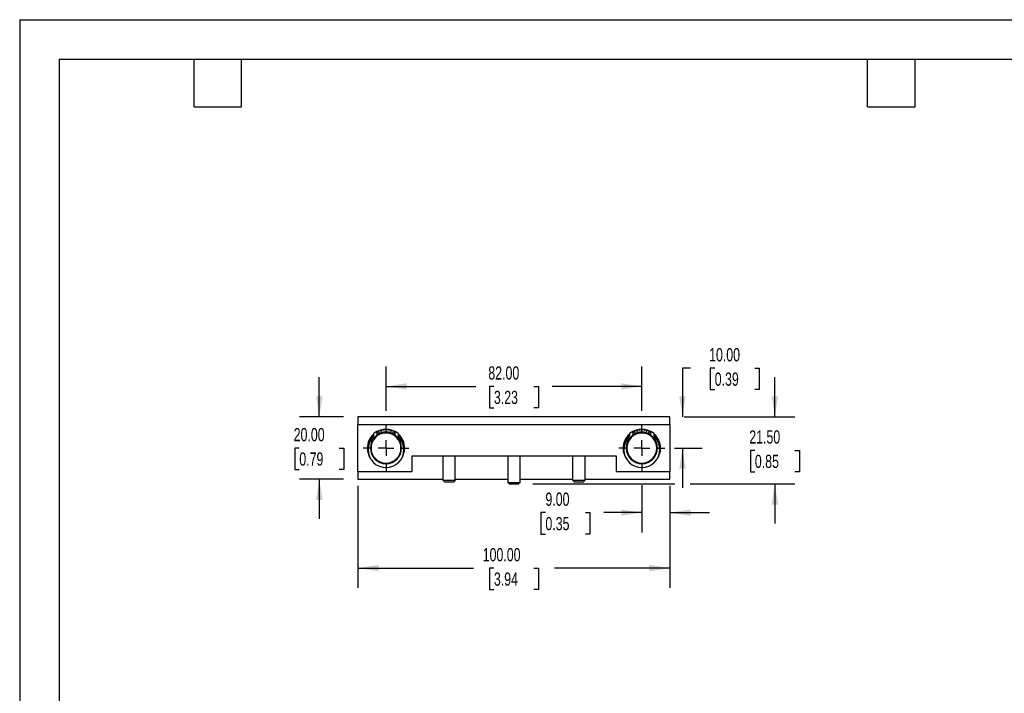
# Model space of a CAD drawing. Header units: millimetres. Extents: x 0 to 559, y 0 to 432.
# Tile 6 of 8: x 0 to 316, y 216 to 432. Entities that reach past the tile are written whole.
import ezdxf

# ---------------------------------------------------------------- set-up
doc = ezdxf.new("R2010")
doc.units = ezdxf.units.MM
doc.header["$LTSCALE"] = 2
doc.linetypes.add('CENTERX2', pattern=[20.32, 12.7, -2.54, 2.54, -2.54])
doc.layers.add('CENTER', color=40, linetype='CENTERX2')
doc.layers.add('DIMENSIONS', color=140, linetype='Continuous', lineweight=25)
doc.layers.add('TEXT', color=140, linetype='Continuous', lineweight=25)
doc.styles.add('SLDTEXTSTYLE0', font='TXT', dxfattribs={"width": 0.7})
doc.dimstyles.new('SLDDIMSTYLE4', dxfattribs={"dimtxt": 4.316016, "dimasz": 6.604, "dimexe": 0, "dimexo": 0.0625, "dimgap": 1.079004, "dimtad": 0, "dimtih": 1, "dimtoh": 1, "dimrnd": 1e-09, "dimzin": 4, "dimdsep": 46, "dimtxsty": 'SLDTEXTSTYLE0', "dimsah": 1, "dimcen": 0.09, "dimadec": 0, "dimazin": 1, "dimtfac": 1, "dimtmove": 0, "dimatfit": 0, "dimfxl": 0, "dimfrac": 2, "dimtolj": 1, "dimtzin": 12, "dimarcsym": 0})
doc.dimstyles.new('SLDDIMSTYLE5', dxfattribs={"dimtxt": 4.316016, "dimasz": 6.604, "dimexe": 0, "dimexo": 0.0625, "dimgap": 1.079004, "dimtad": 0, "dimtih": 1, "dimtoh": 1, "dimrnd": 1e-09, "dimzin": 4, "dimdsep": 46, "dimtxsty": 'SLDTEXTSTYLE0', "dimsah": 1, "dimcen": 0.09, "dimadec": 0, "dimazin": 1, "dimtfac": 1, "dimtofl": 0, "dimtmove": 0, "dimatfit": 3, "dimfxl": 0, "dimfrac": 2, "dimtolj": 1, "dimtzin": 12, "dimarcsym": 0})

# ---------------------------------------------------------------- blocks, each defined once
blk = doc.blocks.new('_D_19')
at = {"layer": 'DIMENSIONS'}
for p, q in [((117.41, 306.45), (117.41, 320.62)), ((199.41, 306.45), (199.41, 320.62)), ((117.41, 314.27), (146.15, 314.27)), ((151.99, 314.27), (150.54, 314.27)), ((150.54, 314.27), (150.54, 307.41)), ((164.82, 314.27), (166.27, 314.27)), ((166.27, 314.27), (166.27, 307.41)), ((199.41, 314.27), (170.67, 314.27)), ((150.54, 307.41), (151.99, 307.41)), ((166.27, 307.41), (164.82, 307.41))]:
    blk.add_line(p, q, dxfattribs=at)
for points in [[(117.41, 314.27), (124.01, 313.26), (124.01, 315.29)], [(199.41, 314.27), (192.8, 315.29), (192.8, 313.26)]]:
    blk.add_solid(points, dxfattribs=at)
at = {"layer": 'DIMENSIONS', "char_height": 4.233, "attachment_point": 1, "style": 'SLDTEXTSTYLE0'}
for s, insert in [('82.00', (150.2, 320.7)), ('3.23', (151.99, 312.87))]:
    blk.add_mtext(s, dxfattribs=dict(at, insert=insert))
blk = doc.blocks.new('_D_20')
at = {"layer": 'DIMENSIONS'}
for p, q in [((108.41, 282.41), (108.41, 249.68)), ((208.41, 282.41), (208.41, 249.68)), ((108.41, 256.03), (145.45, 256.03)), ((151.99, 256.03), (150.54, 256.03)), ((150.54, 256.03), (150.54, 249.17)), ((164.82, 256.03), (166.27, 256.03)), ((166.27, 256.03), (166.27, 249.17)), ((208.41, 256.03), (171.36, 256.03)), ((150.54, 249.17), (151.99, 249.17)), ((166.27, 249.17), (164.82, 249.17))]:
    blk.add_line(p, q, dxfattribs=at)
for points in [[(108.41, 256.03), (115.01, 255.02), (115.01, 257.05)], [(208.41, 256.03), (201.8, 257.05), (201.8, 255.02)]]:
    blk.add_solid(points, dxfattribs=at)
at = {"layer": 'DIMENSIONS', "char_height": 4.233, "attachment_point": 1, "style": 'SLDTEXTSTYLE0'}
for s, insert in [('100.00', (148.4, 262.45)), ('3.94', (151.99, 254.63))]:
    blk.add_mtext(s, dxfattribs=dict(at, insert=insert))
blk = doc.blocks.new('_D_21')
at = {"layer": 'DIMENSIONS'}
for p, q in [((242.04, 304.51), (242.04, 317.21)), ((213.01, 304.51), (248.39, 304.51)), ((235.63, 293.76), (234.18, 293.76)), ((234.18, 293.76), (234.18, 286.9)), ((248.45, 293.76), (249.9, 293.76)), ((249.9, 293.76), (249.9, 286.9)), ((234.18, 286.9), (235.63, 286.9)), ((249.9, 286.9), (248.45, 286.9)), ((164.51, 283.01), (209.93, 283.01)), ((214.93, 283.01), (248.39, 283.01)), ((242.04, 283.01), (242.04, 270.31))]:
    blk.add_line(p, q, dxfattribs=at)
for points in [[(242.04, 304.51), (243.05, 311.11), (241.02, 311.11)], [(242.04, 283.01), (241.02, 276.41), (243.05, 276.41)]]:
    blk.add_solid(points, dxfattribs=at)
at = {"layer": 'DIMENSIONS', "char_height": 4.233, "attachment_point": 1, "style": 'SLDTEXTSTYLE0'}
for s, insert in [('21.50', (233.83, 300.18)), ('0.85', (235.63, 292.36))]:
    blk.add_mtext(s, dxfattribs=dict(at, insert=insert))
blk = doc.blocks.new('_D_22')
at = {"layer": 'DIMENSIONS'}
for p, q in [((96.03, 304.51), (96.03, 317.21)), ((103.81, 304.51), (89.68, 304.51)), ((89.62, 294.51), (88.17, 294.51)), ((88.17, 294.51), (88.17, 287.65)), ((102.44, 294.51), (103.89, 294.51)), ((103.89, 294.51), (103.89, 287.65)), ((88.17, 287.65), (89.62, 287.65)), ((103.89, 287.65), (102.44, 287.65)), ((103.81, 284.51), (89.68, 284.51)), ((96.03, 284.51), (96.03, 271.81))]:
    blk.add_line(p, q, dxfattribs=at)
for points in [[(96.03, 304.51), (97.05, 311.11), (95.01, 311.11)], [(96.03, 284.51), (95.01, 277.91), (97.05, 277.91)]]:
    blk.add_solid(points, dxfattribs=at)
at = {"layer": 'DIMENSIONS', "char_height": 4.233, "attachment_point": 1, "style": 'SLDTEXTSTYLE0'}
for s, insert in [('20.00', (87.82, 300.93)), ('0.79', (89.62, 293.11))]:
    blk.add_mtext(s, dxfattribs=dict(at, insert=insert))
blk = doc.blocks.new('_D_23')
at = {"layer": 'DIMENSIONS'}
for p, q in [((214.98, 320.11), (212.43, 320.11)), ((212.43, 320.11), (212.43, 304.51)), ((222.76, 320.11), (221.31, 320.11)), ((221.31, 320.11), (221.31, 313.25)), ((235.59, 320.11), (237.03, 320.11)), ((237.03, 320.11), (237.03, 313.25)), ((221.31, 313.25), (222.76, 313.25)), ((237.03, 313.25), (235.59, 313.25)), ((213.01, 304.51), (218.78, 304.51)), ((209.82, 294.51), (218.78, 294.51)), ((212.43, 294.51), (212.43, 281.81))]:
    blk.add_line(p, q, dxfattribs=at)
for points in [[(212.43, 304.51), (213.44, 311.11), (211.41, 311.11)], [(212.43, 294.51), (211.41, 287.91), (213.44, 287.91)]]:
    blk.add_solid(points, dxfattribs=at)
at = {"layer": 'DIMENSIONS', "char_height": 4.233, "attachment_point": 1, "style": 'SLDTEXTSTYLE0'}
for s, insert in [('10.00', (220.96, 326.53)), ('0.39', (222.76, 318.71))]:
    blk.add_mtext(s, dxfattribs=dict(at, insert=insert))
blk = doc.blocks.new('_D_24')
at = {"layer": 'DIMENSIONS'}
for p, q in [((199.41, 282.57), (199.41, 267.47)), ((208.41, 282.41), (208.41, 267.47)), ((168.5, 273.82), (167.06, 273.82)), ((167.06, 273.82), (167.06, 266.96)), ((181.33, 273.82), (182.78, 273.82)), ((182.78, 273.82), (182.78, 266.96)), ((199.41, 273.82), (187.18, 273.82)), ((208.41, 273.82), (221.11, 273.82)), ((167.06, 266.96), (168.5, 266.96)), ((182.78, 266.96), (181.33, 266.96))]:
    blk.add_line(p, q, dxfattribs=at)
for points in [[(199.41, 273.82), (192.8, 274.83), (192.8, 272.8)], [(208.41, 273.82), (215.01, 272.8), (215.01, 274.83)]]:
    blk.add_solid(points, dxfattribs=at)
at = {"layer": 'DIMENSIONS', "char_height": 4.233, "attachment_point": 1, "style": 'SLDTEXTSTYLE0'}
for s, insert in [('9.00', (168.5, 280.24)), ('0.35', (168.5, 272.41))]:
    blk.add_mtext(s, dxfattribs=dict(at, insert=insert))
blk = doc.blocks.new('SW_CENTERMARKSYMBOL_13')
at = {"layer": 'CENTER', "color": 0}
for p, q in [((0, 5.08), (0, 7.34)), ((-5.08, 0), (-7.34, 0)), ((0, 0), (-2.54, 0)), ((0, 0), (0, 2.54)), ((0, 0), (0, -2.54)), ((0, 0), (2.54, 0)), ((5.08, 0), (7.34, 0)), ((0, -5.08), (0, -7.34))]:
    blk.add_line(p, q, dxfattribs=at)
blk = doc.blocks.new('SW_CENTERMARKSYMBOL_14')
at = {"layer": 'CENTER', "color": 0}
for p, q in [((0, 5.08), (0, 7.34)), ((-5.08, 0), (-7.34, 0)), ((0, 0), (-2.54, 0)), ((0, 0), (0, 2.54)), ((0, 0), (0, -2.54)), ((0, 0), (2.54, 0)), ((5.08, 0), (7.34, 0)), ((0, -5.08), (0, -7.34))]:
    blk.add_line(p, q, dxfattribs=at)

msp = doc.modelspace()

# ---------------------------------------------------------------- linework, layer by layer
at = {"color": 7, "linetype": 'Continuous'}
for q in [(0.005, 0.005), (558.805, 431.805)]:
    msp.add_line((0.005, 431.805), q, dxfattribs=at)
for p, q in [((108.407, 304.51), (108.407, 302.01)), ((208.407, 304.51), (108.407, 304.51)), ((208.407, 302.01), (208.407, 304.51)), ((108.407, 287.01), (108.407, 302.01)), ((108.407, 302.01), (208.407, 302.01)), ((115.907, 299.28), (115.907, 300.044)), ((118.907, 300.044), (118.907, 299.28)), ((197.907, 299.28), (197.907, 300.044)), ((200.907, 300.044), (200.907, 299.28)), ((208.407, 302.01), (208.407, 287.01)), ((113.407, 298.996), (113.407, 298.347)), ((121.407, 298.224), (121.407, 298.996)), ((195.407, 298.996), (195.407, 298.347)), ((203.407, 298.224), (203.407, 298.996)), ((111.407, 294.51), (111.594, 294.51)), ((112.407, 294.51), (112.607, 294.51)), ((122.207, 294.51), (122.407, 294.51)), ((123.219, 294.51), (123.407, 294.51)), ((193.407, 294.51), (193.594, 294.51)), ((194.407, 294.51), (194.607, 294.51)), ((204.207, 294.51), (204.407, 294.51)), ((205.219, 294.51), (205.407, 294.51)), ((125.657, 292.01), (191.157, 292.01)), ((125.657, 292.01), (125.657, 287.01)), ((135.622, 292.01), (135.622, 284.21)), ((139.622, 284.21), (139.622, 292.01)), ((156.407, 292.01), (156.407, 283.51)), ((160.407, 283.51), (160.407, 292.01)), ((177.191, 292.01), (177.191, 284.21)), ((181.191, 284.21), (181.191, 292.01)), ((191.157, 292.01), (191.157, 287.01)), ((108.407, 287.01), (125.657, 287.01)), ((108.407, 287.01), (108.407, 284.51)), ((108.407, 284.51), (135.622, 284.51)), ((135.622, 284.21), (139.622, 284.21)), ((136.122, 283.71), (135.622, 284.21)), ((139.622, 284.21), (139.122, 283.71)), ((139.622, 284.51), (156.407, 284.51)), ((160.407, 284.51), (177.191, 284.51)), ((177.191, 284.21), (181.191, 284.21)), ((177.691, 283.71), (177.191, 284.21)), ((181.191, 284.21), (180.691, 283.71)), ((181.191, 284.51), (208.407, 284.51)), ((191.157, 287.01), (208.407, 287.01)), ((208.407, 284.51), (208.407, 287.01)), ((136.122, 283.71), (139.122, 283.71)), ((156.407, 283.51), (160.407, 283.51)), ((156.907, 283.01), (156.407, 283.51)), ((156.907, 283.01), (159.907, 283.01)), ((160.407, 283.51), (159.907, 283.01)), ((177.691, 283.71), (180.691, 283.71))]:
    msp.add_line(p, q)
at = {"flags": 128}
for points in [[(115.246, 300.107), (115.329, 300.139), (115.635, 300.242)], [(119.168, 300.245), (119.475, 300.142), (119.568, 300.107)], [(197.246, 300.107), (197.329, 300.139), (197.635, 300.242)], [(201.168, 300.245), (201.475, 300.142), (201.568, 300.107)], [(111.676, 293.538), (111.644, 293.751), (111.594, 294.51)], [(123.219, 294.51), (123.169, 293.751), (123.137, 293.538)], [(193.676, 293.538), (193.644, 293.751), (193.594, 294.51)], [(205.219, 294.51), (205.169, 293.751), (205.137, 293.538)]]:
    msp.add_lwpolyline(points, dxfattribs=at)
for centre, radius, start, end in [((117.407, 294.01), 6.469, 105.73436, 127.31251), ((117.407, 294.51), 6, 72.92361, 107.17829), ((115.707, 300.044), 0.2, 0, 105.73436), ((117.407, 294.51), 5.812, 74.88584, 105.11416), ((119.107, 300.044), 0.2, 74.26564, 180), ((117.407, 294.01), 6.469, 52.68749, 74.26564), ((199.407, 294.01), 6.469, 105.73436, 127.31251), ((199.407, 294.51), 6, 72.92361, 107.17829), ((197.707, 300.044), 0.2, 0, 105.73436), ((199.407, 294.51), 5.812, 74.88584, 105.11416), ((201.107, 300.044), 0.2, 74.26564, 180), ((199.407, 294.01), 6.469, 52.68749, 74.26564), ((117.407, 294.51), 6, 131.81031, 180), ((117.407, 294.51), 5.812, 133.48619, 180), ((117.407, 294.01), 5.75, 136.05448, 45.09913), ((117.407, 294.51), 5, 0, 180), ((117.407, 294.51), 4.8, 0, 180), ((112.907, 298.347), 0.5, 316.05448, 0), ((113.607, 298.996), 0.2, 127.31251, 180), ((114.907, 299.16), 0.5, 0, 180), ((114.907, 299.16), 0.5, 180, 244.52363), ((117.407, 294.51), 5.182, 112.88998, 123.63803), ((114.907, 299.16), 0.5, 352.00438, 0), ((117.407, 294.51), 5.182, 73.17411, 106.82589), ((119.907, 299.16), 0.5, 0, 180), ((119.907, 299.16), 0.5, 180, 187.99562), ((117.407, 294.51), 5.182, 56.36197, 67.11002), ((119.907, 299.16), 0.5, 295.47637, 0), ((121.207, 298.996), 0.2, 0, 52.68749), ((117.407, 294.51), 6, 0, 48.18969), ((117.407, 294.51), 5.812, 0, 46.51381), ((121.607, 298.224), 0.2, 180, 225.09913), ((199.407, 294.51), 6, 131.81031, 180), ((199.407, 294.51), 5.812, 133.48619, 180), ((199.407, 294.01), 5.75, 136.05448, 45.09913), ((199.407, 294.51), 5, 0, 180), ((199.407, 294.51), 4.8, 0, 180), ((194.907, 298.347), 0.5, 316.05448, 0), ((195.607, 298.996), 0.2, 127.31251, 180), ((196.907, 299.16), 0.5, 0, 180), ((196.907, 299.16), 0.5, 180, 244.52363), ((199.407, 294.51), 5.182, 112.88998, 123.63803), ((196.907, 299.16), 0.5, 352.00438, 0), ((199.407, 294.51), 5.182, 73.17411, 106.82589), ((201.907, 299.16), 0.5, 0, 180), ((201.907, 299.16), 0.5, 180, 187.99562), ((199.407, 294.51), 5.182, 56.36197, 67.11002), ((201.907, 299.16), 0.5, 295.47637, 0), ((203.207, 298.996), 0.2, 0, 52.68749), ((199.407, 294.51), 6, 0, 48.18969), ((199.407, 294.51), 5.812, 0, 46.51381), ((203.607, 298.224), 0.2, 180, 225.09913), ((117.407, 294.51), 6, 180, 212.08995), ((117.407, 294.51), 5, 180, 0), ((117.407, 294.51), 4.8, 180, 0), ((117.407, 294.51), 6, 327.91005, 0), ((199.407, 294.51), 6, 180, 212.08995), ((199.407, 294.51), 5, 180, 0), ((199.407, 294.51), 4.8, 180, 0), ((199.407, 294.51), 6, 327.91005, 0)]:
    msp.add_arc(centre, radius, start, end)
at = {"layer": 'TEXT'}
for p, q in [((12.7, 419.1), (546.1, 419.1)), ((12.7, 419.1), (12.7, 12.7)), ((55.88, 403.86), (55.88, 419.1)), ((71.12, 403.86), (71.12, 419.1)), ((271.78, 403.86), (271.78, 419.1)), ((287.02, 403.86), (287.02, 419.1)), ((55.88, 403.86), (71.12, 403.86)), ((271.78, 403.86), (287.02, 403.86))]:
    msp.add_line(p, q, dxfattribs=at)

# ---------------------------------------------------------------- block references
at = {"layer": 'CENTER'}
for name, p in [('SW_CENTERMARKSYMBOL_14', (117.407, 294.51)), ('SW_CENTERMARKSYMBOL_13', (199.407, 294.51))]:
    msp.add_blockref(name, p, dxfattribs=at)

# ---------------------------------------------------------------- dimensions: what is measured, and where the dimension line sits
at = {"layer": 'DIMENSIONS'}
for base, p1, p2, picture, middle in [((212.425, 304.51), (205.219, 294.51), (208.407, 304.51), '_D_23', (212.425, 320.108)), ((96.029, 284.51), (108.407, 304.51), (108.407, 284.51), '_D_22', (96.029, 294.51)), ((242.038, 304.51), (159.907, 283.01), (208.407, 304.51), '_D_21', (242.038, 293.76))]:
    dim = msp.add_linear_dim(base=base, p1=p1, p2=p2, angle=90, dimstyle='SLDDIMSTYLE4', dxfattribs=at)
    dim.commit()
    dim.dimension.update_dxf_attribs({"geometry": picture, "text_midpoint": middle, "dimtype": 160})
for base, p1, p2, dimstyle, picture, middle in [((199.407, 314.272), (117.407, 301.85), (199.407, 301.85), 'SLDDIMSTYLE5', '_D_19', (158.407, 314.272)), ((208.407, 273.817), (199.407, 287.17), (208.407, 287.01), 'SLDDIMSTYLE4', '_D_24', (174.917, 273.817)), ((208.407, 256.032), (108.407, 287.01), (208.407, 287.01), 'SLDDIMSTYLE5', '_D_20', (158.407, 256.032))]:
    dim = msp.add_linear_dim(base=base, p1=p1, p2=p2, dimstyle=dimstyle, dxfattribs=at)
    dim.commit()
    dim.dimension.update_dxf_attribs({"geometry": picture, "text_midpoint": middle, "dimtype": 160})

doc.saveas('drawing.dxf')
